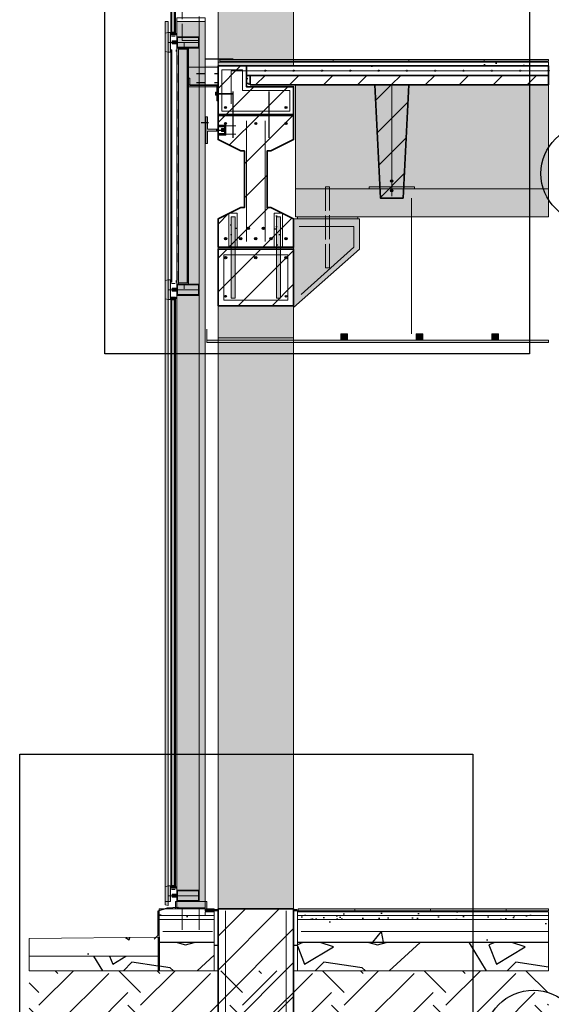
# Model space of a CAD drawing. Header units: millimetres. Extents: x 6 to 4194, y 6 to 5934.
# Tile 5 of 8: x 3280 to 3843, y 1119 to 2162. Entities that reach past the tile are written whole.
import ezdxf

# ---------------------------------------------------------------- set-up
doc = ezdxf.new("R2010")
doc.units = ezdxf.units.MM
doc.header["$LTSCALE"] = 20
doc.linetypes.add('DASHED', pattern=[1.524, 1.27, -0.254])
for name, color, linetype in [('A-ACERO', 250, 'Continuous'), ('A-AISLACION-EPS', 50, 'Continuous'), ('A-AISLACION-LANA', 40, 'Continuous'), ('A-ALUMINIO', 253, 'Continuous'), ('A-ARMADURAS', 14, 'Continuous'), ('A-BARRERAS-MEMBRANAS', 7, 'Continuous'), ('A-CONTORNOS', 7, 'Continuous'), ('A-GROUT', 251, 'Continuous'), ('A-HORMIGON-INSITU', 33, 'Continuous'), ('A-HORMIGON-PREMOLDEADO', 8, 'Continuous'), ('A-HORMIGON-SIMPLE', 9, 'Continuous'), ('A-MORTERO-CARPETAS', 252, 'Continuous'), ('A-NEOPRENO-SELLADORES', 7, 'Continuous'), ('A-PROYECCION-OCULTO', 8, 'DASHED'), ('A-SELLADOR-INTUMESCENTE', 1, 'Continuous'), ('A-SOLADOS', 31, 'Continuous'), ('A-TERRENO', 32, 'Continuous'), ('A-TOSCA', 42, 'Continuous'), ('A-VIDRIO', 4, 'Continuous'), ('A-VISTA', 8, 'Continuous'), ('X-REFERENCIAS', 1, 'Continuous')]:
    doc.layers.add(name, color=color, linetype=linetype)

msp = doc.modelspace()

# ---------------------------------------------------------------- hatches: boundary and pattern name
at = {"layer": 'A-ACERO', "true_color": 0x333333}
h = msp.add_hatch(color=250, dxfattribs=at)
h.dxf.hatch_style = 1
h.paths.add_polyline_path([(3440.4, 2144), (3444.8, 2144), (3444.8, 2145.2), (3440.4, 2145.2)])
at = {"layer": 'A-ACERO', "true_color": 0x3b3b3b}
h = msp.add_hatch(color=250, dxfattribs=at)
h.dxf.hatch_style = 1
h.paths.add_polyline_path([(3448, 1882), (3458.6, 1882), (3458.6, 2132), (3448, 2132), (3448, 2130.8), (3457.4, 2130.8), (3457.4, 1883.2), (3448, 1883.2)])
h = msp.add_hatch(color=250, dxfattribs=at)
h.dxf.hatch_style = 1
h.paths.add_polyline_path([(3458.6, 2100), (3458.6, 2091), (3490, 2091), (3490, 2076), (3488.6, 2076), (3488.6, 2092.4), (3460, 2092.4), (3460, 2100)])
at = {"layer": 'A-ACERO', "true_color": 0x555555}
h = msp.add_hatch(color=251, dxfattribs=at)
h.dxf.hatch_style = 1
h.paths.add_polyline_path([(3487.2, 2082), (3488.6, 2082), (3488.6, 2085.2), (3487.2, 2085.2)])
at = {"layer": 'A-ACERO', "true_color": 0x3b3b3b}
h = msp.add_hatch(color=250, dxfattribs=at)
h.dxf.hatch_style = 1
h.paths.add_polyline_path([(3477, 2031), (3479, 2031), (3479, 2044), (3490, 2044), (3490, 2046), (3479, 2046), (3479, 2059), (3477, 2059)])
h = msp.add_hatch(color=250, dxfattribs=at)
h.dxf.hatch_style = 1
h.paths.add_polyline_path([(3490, 2039.8), (3498.4, 2039.8), (3498.4, 2050.2), (3490, 2050.2), (3490, 2048.6), (3496.8, 2048.6), (3496.8, 2041.4), (3490, 2041.4)])
at = {"layer": 'A-ACERO', "true_color": 0x555555}
h = msp.add_hatch(color=251, dxfattribs=at)
h.dxf.hatch_style = 1
h.paths.add_polyline_path([(3493.6, 2043.4), (3496.8, 2043.4), (3496.8, 2046.6), (3493.6, 2046.6)])
at = {"layer": 'A-ACERO', "true_color": 0x3b3b3b}
h = msp.add_hatch(color=250, dxfattribs=at)
h.dxf.hatch_style = 1
h.paths.add_polyline_path([(3504, 1919), (3508, 1919), (3508, 1953), (3504, 1953)])
h = msp.add_hatch(color=250, dxfattribs=at)
h.dxf.hatch_style = 1
h.paths.add_polyline_path([(3552, 1919), (3556, 1919), (3556, 1953), (3552, 1953)])
h = msp.add_hatch(color=250, dxfattribs=at)
h.dxf.hatch_style = 1
h.paths.add_polyline_path([(3504, 1867), (3508, 1867), (3508, 1919), (3504, 1919)])
h = msp.add_hatch(color=250, dxfattribs=at)
h.dxf.hatch_style = 1
h.paths.add_polyline_path([(3552, 1867), (3556, 1867), (3556, 1919), (3552, 1919)])
at = {"layer": 'A-ACERO', "true_color": 0x333333}
h = msp.add_hatch(color=250, dxfattribs=at)
h.dxf.hatch_style = 1
h.paths.add_polyline_path([(3440.4, 1882), (3444.8, 1882), (3444.8, 1883.2), (3440.4, 1883.2)])
h = msp.add_hatch(color=250, dxfattribs=at)
h.dxf.hatch_style = 1
h.paths.add_polyline_path([(3440.4, 1240), (3444.8, 1240), (3444.8, 1241.2), (3440.4, 1241.2)])
at = {"layer": 'A-AISLACION-EPS'}
h = msp.add_hatch(dxfattribs=at)
h.set_pattern_fill('ZIGZAG', color=256, scale=6, angle=90)
h.paths.add_polyline_path([(3486, 1154.6), (3490, 1154.6), (3490, 1218), (3486, 1218)])
h = msp.add_hatch(dxfattribs=at)
h.set_pattern_fill('ZIGZAG', color=256, scale=6, angle=90)
h.paths.add_polyline_path([(3570, 1154.6), (3574, 1154.6), (3574, 1218), (3570, 1218)])
at = {"layer": 'A-AISLACION-LANA'}
h = msp.add_hatch(dxfattribs=at)
h.set_pattern_fill('INSUL', color=256, scale=3, angle=90)
h.paths.add_polyline_path([(3448, 1883.2), (3458, 1883.2), (3458, 2130.8), (3448, 2130.8)])
h = msp.add_hatch(dxfattribs=at)
h.set_pattern_fill('INSUL', color=256, scale=3)
h.paths.add_polyline_path([(3458.6, 2093), (3490, 2093), (3490, 2111.6), (3458.6, 2111.6)])
at = {"layer": 'A-ALUMINIO', "true_color": 0x9aa3ab}
h = msp.add_hatch(color=253, dxfattribs=at)
h.dxf.hatch_style = 1
h.paths.add_polyline_path([(3441.2, 2146), (3443.6, 2146), (3443.6, 2148.8), (3441.2, 2148.8)])
at = {"layer": 'A-ALUMINIO', "true_color": 0xb9c0c6}
h = msp.add_hatch(color=9, dxfattribs=at)
h.dxf.hatch_style = 1
h.paths.add_polyline_path([(3434, 2128.4), (3437.2, 2127.6), (3437.2, 2148.4), (3434, 2147.6)])
at = {"layer": 'A-ALUMINIO', "true_color": 0x9aa3ab}
h = msp.add_hatch(color=253, dxfattribs=at)
h.dxf.hatch_style = 1
h.paths.add_polyline_path([(3437.2, 2127.6), (3439.6, 2127.6), (3439.6, 2148.4), (3437.2, 2148.4)])
h = msp.add_hatch(color=253, dxfattribs=at)
h.dxf.hatch_style = 1
h.paths.add_polyline_path([(3441.6, 2136.4), (3446.4, 2136.4), (3446.4, 2139.6), (3441.6, 2139.6)])
h = msp.add_hatch(color=253, dxfattribs=at)
h.dxf.hatch_style = 1
h.paths.add_polyline_path([(3446.4, 2132), (3470, 2132), (3470, 2144), (3446.4, 2144)])
at = {"layer": 'A-ALUMINIO', "true_color": 0xb9c0c6}
h = msp.add_hatch(color=9, dxfattribs=at)
h.dxf.hatch_style = 1
h.paths.add_polyline_path([(3434, 1866.4), (3437.2, 1865.6), (3437.2, 1886.4), (3434, 1885.6)])
at = {"layer": 'A-ALUMINIO', "true_color": 0x9aa3ab}
h = msp.add_hatch(color=253, dxfattribs=at)
h.dxf.hatch_style = 1
h.paths.add_polyline_path([(3437.2, 1865.6), (3439.6, 1865.6), (3439.6, 1886.4), (3437.2, 1886.4)])
h = msp.add_hatch(color=253, dxfattribs=at)
h.dxf.hatch_style = 1
h.paths.add_polyline_path([(3441.6, 1874.4), (3446.4, 1874.4), (3446.4, 1877.6), (3441.6, 1877.6)])
h = msp.add_hatch(color=253, dxfattribs=at)
h.dxf.hatch_style = 1
h.paths.add_polyline_path([(3446.4, 1870), (3470, 1870), (3470, 1882), (3446.4, 1882)])
h = msp.add_hatch(color=253, dxfattribs=at)
h.dxf.hatch_style = 1
h.paths.add_polyline_path([(3441.2, 1865.2), (3443.6, 1865.2), (3443.6, 1868), (3441.2, 1868)])
h = msp.add_hatch(color=253, dxfattribs=at)
h.dxf.hatch_style = 1
h.paths.add_polyline_path([(3620, 1822.5), (3627, 1822.5), (3627, 1829.4), (3620, 1829.4)])
h = msp.add_hatch(color=253, dxfattribs=at)
h.dxf.hatch_style = 1
h.paths.add_polyline_path([(3700, 1822.5), (3707, 1822.5), (3707, 1829.4), (3700, 1829.4)])
h = msp.add_hatch(color=253, dxfattribs=at)
h.dxf.hatch_style = 1
h.paths.add_polyline_path([(3780, 1822.5), (3787, 1822.5), (3787, 1829.4), (3780, 1829.4)])
at = {"layer": 'A-ALUMINIO', "true_color": 0xb9c0c6}
h = msp.add_hatch(color=9, dxfattribs=at)
h.dxf.hatch_style = 1
h.paths.add_polyline_path([(3434, 1224.4), (3437.2, 1223.6), (3437.2, 1244.4), (3434, 1243.6)])
at = {"layer": 'A-ALUMINIO', "true_color": 0x9aa3ab}
h = msp.add_hatch(color=253, dxfattribs=at)
h.dxf.hatch_style = 1
h.paths.add_polyline_path([(3437.2, 1228), (3439.6, 1228), (3439.6, 1244.4), (3437.2, 1244.4)])
h = msp.add_hatch(color=253, dxfattribs=at)
h.dxf.hatch_style = 1
h.paths.add_polyline_path([(3441.2, 1242), (3443.6, 1242), (3443.6, 1244.8), (3441.2, 1244.8)])
h = msp.add_hatch(color=253, dxfattribs=at)
h.dxf.hatch_style = 1
h.paths.add_polyline_path([(3441.6, 1232.4), (3446.4, 1232.4), (3446.4, 1235.6), (3441.6, 1235.6)])
h = msp.add_hatch(color=253, dxfattribs=at)
h.dxf.hatch_style = 1
h.paths.add_polyline_path([(3446.4, 1228), (3470, 1228), (3470, 1240), (3446.4, 1240)])
h = msp.add_hatch(color=253, dxfattribs=at)
h.dxf.hatch_style = 1
h.paths.add_polyline_path([(3445, 1220), (3478, 1220), (3478, 1228), (3445, 1228)])
at = {"layer": 'A-ARMADURAS'}
h = msp.add_hatch(color=256, dxfattribs=at)
h.dxf.hatch_style = 1
h.paths.add_polyline_path([(3540.7, 2108), (3540.6, 2108.2), (3540.6, 2108.4), (3540.4, 2108.6), (3540.2, 2108.6), (3540, 2108.7), (3539.8, 2108.6), (3539.6, 2108.6), (3539.4, 2108.4), (3539.4, 2108.2), (3539.3, 2108), (3539.4, 2107.8), (3539.4, 2107.6), (3539.6, 2107.4), (3539.8, 2107.4), (3540, 2107.3), (3540.2, 2107.4), (3540.4, 2107.4), (3540.6, 2107.6), (3540.6, 2107.8)])
h = msp.add_hatch(color=256, dxfattribs=at)
h.dxf.hatch_style = 1
h.paths.add_polyline_path([(3570.7, 2108), (3570.6, 2108.2), (3570.6, 2108.4), (3570.4, 2108.6), (3570.2, 2108.6), (3570, 2108.7), (3569.8, 2108.6), (3569.6, 2108.6), (3569.4, 2108.4), (3569.4, 2108.2), (3569.3, 2108), (3569.4, 2107.8), (3569.4, 2107.6), (3569.6, 2107.4), (3569.8, 2107.4), (3570, 2107.3), (3570.2, 2107.4), (3570.4, 2107.4), (3570.6, 2107.6), (3570.6, 2107.8)])
h = msp.add_hatch(color=256, dxfattribs=at)
h.dxf.hatch_style = 1
h.paths.add_polyline_path([(3600.7, 2108), (3600.6, 2108.2), (3600.6, 2108.4), (3600.4, 2108.6), (3600.2, 2108.6), (3600, 2108.7), (3599.8, 2108.6), (3599.6, 2108.6), (3599.4, 2108.4), (3599.4, 2108.2), (3599.3, 2108), (3599.4, 2107.8), (3599.4, 2107.6), (3599.6, 2107.4), (3599.8, 2107.4), (3600, 2107.3), (3600.2, 2107.4), (3600.4, 2107.4), (3600.6, 2107.6), (3600.6, 2107.8)])
h = msp.add_hatch(color=256, dxfattribs=at)
h.dxf.hatch_style = 1
h.paths.add_polyline_path([(3630.7, 2108), (3630.6, 2108.2), (3630.6, 2108.4), (3630.4, 2108.6), (3630.2, 2108.6), (3630, 2108.7), (3629.8, 2108.6), (3629.6, 2108.6), (3629.4, 2108.4), (3629.4, 2108.2), (3629.3, 2108), (3629.4, 2107.8), (3629.4, 2107.6), (3629.6, 2107.4), (3629.8, 2107.4), (3630, 2107.3), (3630.2, 2107.4), (3630.4, 2107.4), (3630.6, 2107.6), (3630.6, 2107.8)])
h = msp.add_hatch(color=256, dxfattribs=at)
h.dxf.hatch_style = 1
h.paths.add_polyline_path([(3660.7, 2108), (3660.6, 2108.2), (3660.6, 2108.4), (3660.4, 2108.6), (3660.2, 2108.6), (3660, 2108.7), (3659.8, 2108.6), (3659.6, 2108.6), (3659.4, 2108.4), (3659.4, 2108.2), (3659.3, 2108), (3659.4, 2107.8), (3659.4, 2107.6), (3659.6, 2107.4), (3659.8, 2107.4), (3660, 2107.3), (3660.2, 2107.4), (3660.4, 2107.4), (3660.6, 2107.6), (3660.6, 2107.8)])
h = msp.add_hatch(color=256, dxfattribs=at)
h.dxf.hatch_style = 1
h.paths.add_polyline_path([(3690.7, 2108), (3690.6, 2108.2), (3690.6, 2108.4), (3690.4, 2108.6), (3690.2, 2108.6), (3690, 2108.7), (3689.8, 2108.6), (3689.6, 2108.6), (3689.4, 2108.4), (3689.4, 2108.2), (3689.3, 2108), (3689.4, 2107.8), (3689.4, 2107.6), (3689.6, 2107.4), (3689.8, 2107.4), (3690, 2107.3), (3690.2, 2107.4), (3690.4, 2107.4), (3690.6, 2107.6), (3690.6, 2107.8)])
h = msp.add_hatch(color=256, dxfattribs=at)
h.dxf.hatch_style = 1
h.paths.add_polyline_path([(3720.7, 2108), (3720.6, 2108.2), (3720.6, 2108.4), (3720.4, 2108.6), (3720.2, 2108.6), (3720, 2108.7), (3719.8, 2108.6), (3719.6, 2108.6), (3719.4, 2108.4), (3719.4, 2108.2), (3719.3, 2108), (3719.4, 2107.8), (3719.4, 2107.6), (3719.6, 2107.4), (3719.8, 2107.4), (3720, 2107.3), (3720.2, 2107.4), (3720.4, 2107.4), (3720.6, 2107.6), (3720.6, 2107.8)])
h = msp.add_hatch(color=256, dxfattribs=at)
h.dxf.hatch_style = 1
h.paths.add_polyline_path([(3750.7, 2108), (3750.6, 2108.2), (3750.6, 2108.4), (3750.4, 2108.6), (3750.2, 2108.6), (3750, 2108.7), (3749.8, 2108.6), (3749.6, 2108.6), (3749.4, 2108.4), (3749.4, 2108.2), (3749.3, 2108), (3749.4, 2107.8), (3749.4, 2107.6), (3749.6, 2107.4), (3749.8, 2107.4), (3750, 2107.3), (3750.2, 2107.4), (3750.4, 2107.4), (3750.6, 2107.6), (3750.6, 2107.8)])
h = msp.add_hatch(color=256, dxfattribs=at)
h.dxf.hatch_style = 1
h.paths.add_polyline_path([(3780.7, 2108), (3780.6, 2108.2), (3780.6, 2108.4), (3780.4, 2108.6), (3780.2, 2108.6), (3780, 2108.7), (3779.8, 2108.6), (3779.6, 2108.6), (3779.4, 2108.4), (3779.4, 2108.2), (3779.3, 2108), (3779.4, 2107.8), (3779.4, 2107.6), (3779.6, 2107.4), (3779.8, 2107.4), (3780, 2107.3), (3780.2, 2107.4), (3780.4, 2107.4), (3780.6, 2107.6), (3780.6, 2107.8)])
h = msp.add_hatch(color=256, dxfattribs=at)
h.dxf.hatch_style = 1
h.paths.add_polyline_path([(3810.7, 2108), (3810.6, 2108.2), (3810.6, 2108.4), (3810.4, 2108.6), (3810.2, 2108.6), (3810, 2108.7), (3809.8, 2108.6), (3809.6, 2108.6), (3809.4, 2108.4), (3809.4, 2108.2), (3809.3, 2108), (3809.4, 2107.8), (3809.4, 2107.6), (3809.6, 2107.4), (3809.8, 2107.4), (3810, 2107.3), (3810.2, 2107.4), (3810.4, 2107.4), (3810.6, 2107.6), (3810.6, 2107.8)])
h = msp.add_hatch(color=256, dxfattribs=at)
h.dxf.hatch_style = 1
h.paths.add_polyline_path([(3840.7, 2108), (3840.6, 2108.2), (3840.6, 2108.4), (3840.4, 2108.6), (3840.2, 2108.6), (3840, 2108.7), (3839.8, 2108.6), (3839.6, 2108.6), (3839.4, 2108.4), (3839.4, 2108.2), (3839.3, 2108), (3839.4, 2107.8), (3839.4, 2107.6), (3839.6, 2107.4), (3839.8, 2107.4), (3840, 2107.3), (3840.2, 2107.4), (3840.4, 2107.4), (3840.6, 2107.6), (3840.6, 2107.8)])
h = msp.add_hatch(color=256, dxfattribs=at)
h.dxf.hatch_style = 1
h.paths.add_polyline_path([(3499, 2069), (3499, 2069.3), (3498.8, 2069.6), (3498.6, 2069.8), (3498.3, 2070), (3498, 2070), (3497.7, 2070), (3497.4, 2069.8), (3497.2, 2069.6), (3497, 2069.3), (3497, 2069), (3497, 2068.7), (3497.2, 2068.4), (3497.4, 2068.2), (3497.7, 2068), (3498, 2068), (3498.3, 2068), (3498.6, 2068.2), (3498.8, 2068.4), (3499, 2068.7)])
h = msp.add_hatch(color=256, dxfattribs=at)
h.dxf.hatch_style = 1
h.paths.add_polyline_path([(3563, 2069), (3563, 2069.3), (3562.8, 2069.6), (3562.6, 2069.8), (3562.3, 2070), (3562, 2070), (3561.7, 2070), (3561.4, 2069.8), (3561.2, 2069.6), (3561, 2069.3), (3561, 2069), (3561, 2068.7), (3561.2, 2068.4), (3561.4, 2068.2), (3561.7, 2068), (3562, 2068), (3562.3, 2068), (3562.6, 2068.2), (3562.8, 2068.4), (3563, 2068.7)])
h = msp.add_hatch(color=256, dxfattribs=at)
h.dxf.hatch_style = 1
h.paths.add_polyline_path([(3499.1, 2052), (3499.1, 2052.3), (3498.9, 2052.7), (3498.7, 2052.9), (3498.3, 2053.1), (3498, 2053.1), (3497.7, 2053.1), (3497.3, 2052.9), (3497.1, 2052.7), (3496.9, 2052.3), (3496.9, 2052), (3496.9, 2051.7), (3497.1, 2051.3), (3497.3, 2051.1), (3497.7, 2050.9), (3498, 2050.9), (3498.3, 2050.9), (3498.7, 2051.1), (3498.9, 2051.3), (3499.1, 2051.7)])
h = msp.add_hatch(color=256, dxfattribs=at)
h.dxf.hatch_style = 1
h.paths.add_polyline_path([(3531.1, 2052), (3531.1, 2052.3), (3530.9, 2052.7), (3530.7, 2052.9), (3530.3, 2053.1), (3530, 2053.1), (3529.7, 2053.1), (3529.3, 2052.9), (3529.1, 2052.7), (3528.9, 2052.3), (3528.9, 2052), (3528.9, 2051.7), (3529.1, 2051.3), (3529.3, 2051.1), (3529.7, 2050.9), (3530, 2050.9), (3530.3, 2050.9), (3530.7, 2051.1), (3530.9, 2051.3), (3531.1, 2051.7)])
h = msp.add_hatch(color=256, dxfattribs=at)
h.dxf.hatch_style = 1
h.paths.add_polyline_path([(3563.1, 2052), (3563.1, 2052.3), (3562.9, 2052.7), (3562.7, 2052.9), (3562.3, 2053.1), (3562, 2053.1), (3561.7, 2053.1), (3561.3, 2052.9), (3561.1, 2052.7), (3560.9, 2052.3), (3560.9, 2052), (3560.9, 2051.7), (3561.1, 2051.3), (3561.3, 2051.1), (3561.7, 2050.9), (3562, 2050.9), (3562.3, 2050.9), (3562.7, 2051.1), (3562.9, 2051.3), (3563.1, 2051.7)])
h = msp.add_hatch(color=256, dxfattribs=at)
h.dxf.hatch_style = 1
h.paths.add_polyline_path([(3675.2, 1991), (3675.1, 1991.4), (3675, 1991.7), (3674.7, 1992), (3674.4, 1992.1), (3674, 1992.2), (3673.6, 1992.1), (3673.3, 1992), (3673, 1991.7), (3672.9, 1991.4), (3672.8, 1991), (3672.9, 1990.6), (3673, 1990.3), (3673.3, 1990), (3673.6, 1989.9), (3674, 1989.8), (3674.4, 1989.9), (3674.7, 1990), (3675, 1990.3), (3675.1, 1990.6)])
h = msp.add_hatch(color=256, dxfattribs=at)
h.dxf.hatch_style = 1
h.paths.add_polyline_path([(3675.2, 1981), (3675.1, 1981.4), (3675, 1981.7), (3674.7, 1982), (3674.4, 1982.1), (3674, 1982.2), (3673.6, 1982.1), (3673.3, 1982), (3673, 1981.7), (3672.9, 1981.4), (3672.8, 1981), (3672.9, 1980.6), (3673, 1980.3), (3673.3, 1980), (3673.6, 1979.9), (3674, 1979.8), (3674.4, 1979.9), (3674.7, 1980), (3675, 1980.3), (3675.1, 1980.6)])
h = msp.add_hatch(color=256, dxfattribs=at)
h.dxf.hatch_style = 1
h.paths.add_polyline_path([(3523.3, 1941), (3523.2, 1941.4), (3523, 1941.8), (3522.8, 1942), (3522.4, 1942.2), (3522, 1942.3), (3521.6, 1942.2), (3521.2, 1942), (3521, 1941.8), (3520.8, 1941.4), (3520.7, 1941), (3520.8, 1940.6), (3521, 1940.2), (3521.2, 1940), (3521.6, 1939.8), (3522, 1939.7), (3522.4, 1939.8), (3522.8, 1940), (3523, 1940.2), (3523.2, 1940.6)])
h = msp.add_hatch(color=256, dxfattribs=at)
h.dxf.hatch_style = 1
h.paths.add_polyline_path([(3539.3, 1941), (3539.2, 1941.4), (3539, 1941.8), (3538.8, 1942), (3538.4, 1942.2), (3538, 1942.3), (3537.6, 1942.2), (3537.2, 1942), (3537, 1941.8), (3536.8, 1941.4), (3536.7, 1941), (3536.8, 1940.6), (3537, 1940.2), (3537.2, 1940), (3537.6, 1939.8), (3538, 1939.7), (3538.4, 1939.8), (3538.8, 1940), (3539, 1940.2), (3539.2, 1940.6)])
h = msp.add_hatch(color=256, dxfattribs=at)
h.dxf.hatch_style = 1
h.paths.add_polyline_path([(3499.3, 1930), (3499.2, 1930.4), (3499, 1930.8), (3498.8, 1931), (3498.4, 1931.2), (3498, 1931.3), (3497.6, 1931.2), (3497.2, 1931), (3497, 1930.8), (3496.8, 1930.4), (3496.7, 1930), (3496.8, 1929.6), (3497, 1929.2), (3497.2, 1929), (3497.6, 1928.8), (3498, 1928.7), (3498.4, 1928.8), (3498.8, 1929), (3499, 1929.2), (3499.2, 1929.6)])
h = msp.add_hatch(color=256, dxfattribs=at)
h.dxf.hatch_style = 1
h.paths.add_polyline_path([(3515.3, 1930), (3515.2, 1930.4), (3515, 1930.8), (3514.8, 1931), (3514.4, 1931.2), (3514, 1931.3), (3513.6, 1931.2), (3513.2, 1931), (3513, 1930.8), (3512.8, 1930.4), (3512.7, 1930), (3512.8, 1929.6), (3513, 1929.2), (3513.2, 1929), (3513.6, 1928.8), (3514, 1928.7), (3514.4, 1928.8), (3514.8, 1929), (3515, 1929.2), (3515.2, 1929.6)])
h = msp.add_hatch(color=256, dxfattribs=at)
h.dxf.hatch_style = 1
h.paths.add_polyline_path([(3531.3, 1930), (3531.2, 1930.4), (3531, 1930.8), (3530.8, 1931), (3530.4, 1931.2), (3530, 1931.3), (3529.6, 1931.2), (3529.2, 1931), (3529, 1930.8), (3528.8, 1930.4), (3528.7, 1930), (3528.8, 1929.6), (3529, 1929.2), (3529.2, 1929), (3529.6, 1928.8), (3530, 1928.7), (3530.4, 1928.8), (3530.8, 1929), (3531, 1929.2), (3531.2, 1929.6)])
h = msp.add_hatch(color=256, dxfattribs=at)
h.dxf.hatch_style = 1
h.paths.add_polyline_path([(3547.3, 1930), (3547.2, 1930.4), (3547, 1930.8), (3546.8, 1931), (3546.4, 1931.2), (3546, 1931.3), (3545.6, 1931.2), (3545.2, 1931), (3545, 1930.8), (3544.8, 1930.4), (3544.7, 1930), (3544.8, 1929.6), (3545, 1929.2), (3545.2, 1929), (3545.6, 1928.8), (3546, 1928.7), (3546.4, 1928.8), (3546.8, 1929), (3547, 1929.2), (3547.2, 1929.6)])
h = msp.add_hatch(color=256, dxfattribs=at)
h.dxf.hatch_style = 1
h.paths.add_polyline_path([(3563.3, 1930), (3563.2, 1930.4), (3563, 1930.8), (3562.8, 1931), (3562.4, 1931.2), (3562, 1931.3), (3561.6, 1931.2), (3561.2, 1931), (3561, 1930.8), (3560.8, 1930.4), (3560.7, 1930), (3560.8, 1929.6), (3561, 1929.2), (3561.2, 1929), (3561.6, 1928.8), (3562, 1928.7), (3562.4, 1928.8), (3562.8, 1929), (3563, 1929.2), (3563.2, 1929.6)])
h = msp.add_hatch(color=256, dxfattribs=at)
h.dxf.hatch_style = 1
h.paths.add_polyline_path([(3499.2, 1910), (3499.1, 1910.4), (3499, 1910.7), (3498.7, 1911), (3498.4, 1911.1), (3498, 1911.2), (3497.6, 1911.1), (3497.3, 1911), (3497, 1910.7), (3496.9, 1910.4), (3496.8, 1910), (3496.9, 1909.6), (3497, 1909.3), (3497.3, 1909), (3497.6, 1908.9), (3498, 1908.8), (3498.4, 1908.9), (3498.7, 1909), (3499, 1909.3), (3499.1, 1909.6)])
h = msp.add_hatch(color=256, dxfattribs=at)
h.dxf.hatch_style = 1
h.paths.add_polyline_path([(3531.2, 1910), (3531.1, 1910.4), (3531, 1910.7), (3530.7, 1911), (3530.4, 1911.1), (3530, 1911.2), (3529.6, 1911.1), (3529.3, 1911), (3529, 1910.7), (3528.9, 1910.4), (3528.8, 1910), (3528.9, 1909.6), (3529, 1909.3), (3529.3, 1909), (3529.6, 1908.9), (3530, 1908.8), (3530.4, 1908.9), (3530.7, 1909), (3531, 1909.3), (3531.1, 1909.6)])
h = msp.add_hatch(color=256, dxfattribs=at)
h.dxf.hatch_style = 1
h.paths.add_polyline_path([(3563.2, 1910), (3563.1, 1910.4), (3563, 1910.7), (3562.7, 1911), (3562.4, 1911.1), (3562, 1911.2), (3561.6, 1911.1), (3561.3, 1911), (3561, 1910.7), (3560.9, 1910.4), (3560.8, 1910), (3560.9, 1909.6), (3561, 1909.3), (3561.3, 1909), (3561.6, 1908.9), (3562, 1908.8), (3562.4, 1908.9), (3562.7, 1909), (3563, 1909.3), (3563.1, 1909.6)])
h = msp.add_hatch(color=256, dxfattribs=at)
h.dxf.hatch_style = 1
h.paths.add_polyline_path([(3499, 1869), (3498.9, 1869.3), (3498.8, 1869.6), (3498.6, 1869.8), (3498.3, 1869.9), (3498, 1870), (3497.7, 1869.9), (3497.4, 1869.8), (3497.2, 1869.6), (3497.1, 1869.3), (3497, 1869), (3497.1, 1868.7), (3497.2, 1868.4), (3497.4, 1868.2), (3497.7, 1868.1), (3498, 1868), (3498.3, 1868.1), (3498.6, 1868.2), (3498.8, 1868.4), (3498.9, 1868.7)])
h = msp.add_hatch(color=256, dxfattribs=at)
h.dxf.hatch_style = 1
h.paths.add_polyline_path([(3563, 1869), (3562.9, 1869.3), (3562.8, 1869.6), (3562.6, 1869.8), (3562.3, 1869.9), (3562, 1870), (3561.7, 1869.9), (3561.4, 1869.8), (3561.2, 1869.6), (3561.1, 1869.3), (3561, 1869), (3561.1, 1868.7), (3561.2, 1868.4), (3561.4, 1868.2), (3561.7, 1868.1), (3562, 1868), (3562.3, 1868.1), (3562.6, 1868.2), (3562.8, 1868.4), (3562.9, 1868.7)])
at = {"layer": 'A-BARRERAS-MEMBRANAS', "true_color": 0x000000}
h = msp.add_hatch(color=18, dxfattribs=at)
h.dxf.hatch_style = 1
h.paths.add_polyline_path([(3427.6, 1184.6), (3486, 1184.6), (3486, 1185), (3427.6, 1185)])
h = msp.add_hatch(color=18, dxfattribs=at)
h.dxf.hatch_style = 1
h.paths.add_polyline_path([(3574, 1184.6), (3840, 1184.6), (3840, 1185), (3574, 1185)])
at = {"layer": 'A-GROUT'}
h = msp.add_hatch(dxfattribs=at)
h.set_pattern_fill('AR-SAND', color=256, scale=0.4)
h.paths.add_polyline_path([(3520, 2091), (3524, 2091), (3524, 2103), (3520, 2103)])
h = msp.add_hatch(dxfattribs=at)
h.set_pattern_fill('AR-SAND', color=256, scale=0.4)
h.paths.add_polyline_path([(3490, 2060), (3570, 2060), (3570, 2062), (3490, 2062)])
h = msp.add_hatch(dxfattribs=at)
h.set_pattern_fill('AR-SAND', color=256, scale=0.4)
h.paths.add_polyline_path([(3501.6, 1921), (3510.4, 1921), (3510.4, 1957), (3501.6, 1957)])
h = msp.add_hatch(dxfattribs=at)
h.set_pattern_fill('AR-SAND', color=256, scale=0.4)
h.paths.add_polyline_path([(3549.6, 1921), (3558.4, 1921), (3558.4, 1957), (3549.6, 1957)])
at = {"layer": 'A-HORMIGON-INSITU'}
h = msp.add_hatch(dxfattribs=at)
h.set_pattern_fill('AR-CONC', color=256, scale=1.2)
h.paths.add_polyline_path([(3520, 2103), (3840, 2103), (3840, 2113), (3520, 2113)])
at = {"layer": 'A-HORMIGON-PREMOLDEADO'}
h = msp.add_hatch(dxfattribs=at)
h.set_pattern_fill('ANSI31', color=256, scale=8)
h.paths.add_polyline_path([(3490, 2061), (3570, 2061), (3570, 2091), (3520, 2091), (3520, 2113), (3490, 2113)])
h = msp.add_hatch(dxfattribs=at)
h.set_pattern_fill('ANSI31', color=256, scale=8)
h.paths.add_polyline_path([(3524, 2093), (3840, 2093), (3840, 2103), (3524, 2103)])
h = msp.add_hatch(dxfattribs=at)
h.set_pattern_fill('ANSI31', color=256, scale=8)
h.paths.add_polyline_path([(3656, 2093), (3692, 2093), (3686, 1973), (3662, 1973)])
h = msp.add_hatch(dxfattribs=at)
h.set_pattern_fill('ANSI31', color=256, scale=8)
h.paths.add_polyline_path([(3490, 1921), (3570, 1921), (3570, 1951), (3546, 1963), (3542, 1963), (3542, 2023), (3546, 2023), (3570, 2035), (3570, 2061), (3490, 2061), (3490, 2035), (3514, 2023), (3518, 2023), (3518, 1963), (3514, 1963), (3490, 1951)])
h = msp.add_hatch(dxfattribs=at)
h.set_pattern_fill('ANSI31', color=256, scale=8)
h.paths.add_polyline_path([(3490, 1859), (3570, 1859), (3570, 1919), (3490, 1919)])
h = msp.add_hatch(dxfattribs=at)
h.set_pattern_fill('ANSI31', color=256, scale=8)
h.paths.add_polyline_path([(3490, 960), (3570, 960), (3570, 1220), (3490, 1220)])
at = {"layer": 'A-HORMIGON-SIMPLE'}
h = msp.add_hatch(dxfattribs=at)
h.set_pattern_fill('AR-CONC', color=256, scale=0.8)
h.paths.add_polyline_path([(3427.6, 1185), (3486, 1185), (3486, 1209), (3427.6, 1209)])
h = msp.add_hatch(dxfattribs=at)
h.set_pattern_fill('AR-CONC', color=256, scale=0.8)
h.paths.add_polyline_path([(3574, 1185), (3840, 1185), (3840, 1209), (3574, 1209)])
h = msp.add_hatch(dxfattribs=at)
h.set_pattern_fill('AR-CONC', color=256, scale=0.8)
h.paths.add_polyline_path([(3290, 1170), (3426.8, 1170), (3426.8, 1190), (3290, 1188.6)])
at = {"layer": 'A-MORTERO-CARPETAS', "true_color": 0x8d8d8d}
h = msp.add_hatch(color=252, dxfattribs=at)
h.dxf.hatch_style = 1
h.paths.add_polyline_path([(3492, 2117), (3840, 2117), (3840, 2118), (3492, 2118)])
at = {"layer": 'A-MORTERO-CARPETAS'}
h = msp.add_hatch(dxfattribs=at)
h.set_pattern_fill('AR-SAND', color=256, scale=0.6)
h.paths.add_polyline_path([(3490, 2113), (3840, 2113), (3840, 2117), (3490, 2117)])
h = msp.add_hatch(dxfattribs=at)
h.set_pattern_fill('AR-SAND', color=256, scale=0.6)
h.paths.add_polyline_path([(3427.6, 1213), (3486, 1213), (3486, 1220), (3427.6, 1220)])
h = msp.add_hatch(dxfattribs=at)
h.set_pattern_fill('AR-SAND', color=256, scale=0.4)
h.paths.add_polyline_path([(3427.6, 1209), (3486, 1209), (3486, 1213), (3427.6, 1213)])
at = {"layer": 'A-MORTERO-CARPETAS', "true_color": 0x8d8d8d}
h = msp.add_hatch(color=252, dxfattribs=at)
h.dxf.hatch_style = 1
h.paths.add_polyline_path([(3476.4, 1217), (3486, 1217), (3486, 1218), (3476.4, 1218)])
at = {"layer": 'A-MORTERO-CARPETAS'}
h = msp.add_hatch(dxfattribs=at)
h.set_pattern_fill('AR-SAND', color=256, scale=0.6)
h.paths.add_polyline_path([(3476.4, 1213), (3486, 1213), (3486, 1217), (3476.4, 1217)])
h = msp.add_hatch(dxfattribs=at)
h.set_pattern_fill('AR-SAND', color=256, scale=0.6)
h.paths.add_polyline_path([(3574, 1213), (3840, 1213), (3840, 1217), (3574, 1217)])
h = msp.add_hatch(dxfattribs=at)
h.set_pattern_fill('AR-SAND', color=256, scale=0.4)
h.paths.add_polyline_path([(3574, 1209), (3840, 1209), (3840, 1213), (3574, 1213)])
at = {"layer": 'A-MORTERO-CARPETAS', "true_color": 0x8d8d8d}
h = msp.add_hatch(color=252, dxfattribs=at)
h.dxf.hatch_style = 1
h.paths.add_polyline_path([(3575, 1217), (3840, 1217), (3840, 1218), (3575, 1218)])
at = {"layer": 'A-NEOPRENO-SELLADORES', "true_color": 0x111111}
h = msp.add_hatch(color=250, dxfattribs=at)
h.dxf.hatch_style = 1
h.paths.add_polyline_path([(3439.6, 2145.6), (3440, 2145.6), (3440, 2148), (3439.6, 2148)])
h = msp.add_hatch(color=250, dxfattribs=at)
h.dxf.hatch_style = 1
h.paths.add_polyline_path([(3441.2, 2146), (3443.6, 2146), (3443.6, 2146.8), (3441.2, 2146.8)])
h = msp.add_hatch(color=250, dxfattribs=at)
h.dxf.hatch_style = 1
h.paths.add_polyline_path([(3445, 2145.6), (3446, 2145.6), (3446, 2148), (3445, 2148)])
h = msp.add_hatch(color=250, dxfattribs=at)
h.dxf.hatch_style = 1
h.paths.add_polyline_path([(3439.6, 2128), (3440, 2128), (3440, 2130.4), (3439.6, 2130.4)])
h = msp.add_hatch(color=250, dxfattribs=at)
h.dxf.hatch_style = 1
h.paths.add_polyline_path([(3445, 2128), (3446, 2128), (3446, 2130.4), (3445, 2130.4)])
h = msp.add_hatch(color=250, dxfattribs=at)
h.dxf.hatch_style = 1
h.paths.add_polyline_path([(3526, 2091), (3568, 2091), (3568, 2093), (3526, 2093)])
h = msp.add_hatch(color=250, dxfattribs=at)
h.dxf.hatch_style = 1
h.paths.add_polyline_path([(3650, 1983), (3698, 1983), (3698, 1985), (3650, 1985)])
h = msp.add_hatch(color=250, dxfattribs=at)
h.dxf.hatch_style = 1
h.paths.add_polyline_path([(3574, 1951), (3638, 1951), (3638, 1953), (3574, 1953)])
h = msp.add_hatch(color=250, dxfattribs=at)
h.dxf.hatch_style = 1
h.paths.add_polyline_path([(3490, 1919), (3570, 1919), (3570, 1921), (3490, 1921)])
h = msp.add_hatch(color=250, dxfattribs=at)
h.dxf.hatch_style = 1
h.paths.add_polyline_path([(3439.6, 1883.6), (3440, 1883.6), (3440, 1886), (3439.6, 1886)])
h = msp.add_hatch(color=250, dxfattribs=at)
h.dxf.hatch_style = 1
h.paths.add_polyline_path([(3445, 1883.6), (3446, 1883.6), (3446, 1886), (3445, 1886)])
h = msp.add_hatch(color=250, dxfattribs=at)
h.dxf.hatch_style = 1
h.paths.add_polyline_path([(3439.6, 1866), (3440, 1866), (3440, 1868.4), (3439.6, 1868.4)])
h = msp.add_hatch(color=250, dxfattribs=at)
h.dxf.hatch_style = 1
h.paths.add_polyline_path([(3441.2, 1867.2), (3443.6, 1867.2), (3443.6, 1868), (3441.2, 1868)])
h = msp.add_hatch(color=250, dxfattribs=at)
h.dxf.hatch_style = 1
h.paths.add_polyline_path([(3445, 1866), (3446, 1866), (3446, 1868.4), (3445, 1868.4)])
h = msp.add_hatch(color=250, dxfattribs=at)
h.dxf.hatch_style = 1
h.paths.add_polyline_path([(3439.6, 1241.6), (3440, 1241.6), (3440, 1244), (3439.6, 1244)])
h = msp.add_hatch(color=250, dxfattribs=at)
h.dxf.hatch_style = 1
h.paths.add_polyline_path([(3441.2, 1242), (3443.6, 1242), (3443.6, 1242.8), (3441.2, 1242.8)])
h = msp.add_hatch(color=250, dxfattribs=at)
h.dxf.hatch_style = 1
h.paths.add_polyline_path([(3445, 1241.6), (3446, 1241.6), (3446, 1244), (3445, 1244)])
at = {"layer": 'A-NEOPRENO-SELLADORES', "true_color": 0x222222}
h = msp.add_hatch(color=250, dxfattribs=at)
h.dxf.hatch_style = 1
h.paths.add_polyline_path([(3434, 1220), (3445, 1220), (3445, 1220.8), (3434, 1220.8)])
at = {"layer": 'A-NEOPRENO-SELLADORES', "true_color": 0x111111}
h = msp.add_hatch(color=250, dxfattribs=at)
h.dxf.hatch_style = 1
h.paths.add_polyline_path([(3486, 1218), (3490, 1218), (3490, 1220), (3486, 1220)])
h = msp.add_hatch(color=250, dxfattribs=at)
h.dxf.hatch_style = 1
h.paths.add_polyline_path([(3570, 1218), (3574, 1218), (3574, 1220), (3570, 1220)])
h = msp.add_hatch(color=250, dxfattribs=at)
h.dxf.hatch_style = 1
h.paths.add_polyline_path([(3426, 1170), (3426.8, 1170), (3426.8, 1190), (3426, 1190)])
at = {"layer": 'A-SELLADOR-INTUMESCENTE', "true_color": 0xc0392b}
h = msp.add_hatch(color=22, dxfattribs=at)
h.dxf.hatch_style = 1
h.paths.add_polyline_path([(3458.6, 2111.6), (3490, 2111.6), (3490, 2113.2), (3458.6, 2113.2)])
at = {"layer": 'A-SOLADOS', "true_color": 0xcdbb9c}
h = msp.add_hatch(color=9, dxfattribs=at)
h.dxf.hatch_style = 1
h.paths.add_polyline_path([(3492, 2118), (3840, 2118), (3840, 2120), (3492, 2120)])
h = msp.add_hatch(color=9, dxfattribs=at)
h.dxf.hatch_style = 1
h.paths.add_polyline_path([(3476.4, 1218), (3486, 1218), (3486, 1220), (3476.4, 1220)])
h = msp.add_hatch(color=9, dxfattribs=at)
h.dxf.hatch_style = 1
h.paths.add_polyline_path([(3575, 1218), (3840, 1218), (3840, 1220), (3575, 1220)])
at = {"layer": 'A-TERRENO'}
h = msp.add_hatch(dxfattribs=at)
h.set_pattern_fill('EARTH', color=256, scale=12, angle=45)
h.paths.add_polyline_path([(3290, 784), (3840, 784), (3840, 1154.6), (3290, 1154.6)])
at = {"layer": 'A-TOSCA'}
h = msp.add_hatch(dxfattribs=at)
h.set_pattern_fill('GRAVEL', color=256, scale=8)
h.paths.add_polyline_path([(3427.6, 1154.6), (3486, 1154.6), (3486, 1184.6), (3427.6, 1184.6)])
h = msp.add_hatch(dxfattribs=at)
h.set_pattern_fill('GRAVEL', color=256, scale=8)
h.paths.add_polyline_path([(3574, 1154.6), (3840, 1154.6), (3840, 1184.6), (3574, 1184.6)])
h = msp.add_hatch(dxfattribs=at)
h.set_pattern_fill('GRAVEL', color=256, scale=8)
h.paths.add_polyline_path([(3290, 1154.6), (3426.8, 1154.6), (3426.8, 1170), (3290, 1170)])
at = {"layer": 'A-VIDRIO', "true_color": 0xbfe3f0}
h = msp.add_hatch(color=254, dxfattribs=at)
h.dxf.hatch_style = 1
h.paths.add_polyline_path([(3440, 2146), (3441.2, 2146), (3441.2, 2768), (3440, 2768)])
h = msp.add_hatch(color=254, dxfattribs=at)
h.dxf.hatch_style = 1
h.paths.add_polyline_path([(3443.6, 2146), (3445, 2146), (3445, 2768), (3443.6, 2768)])
at = {"layer": 'A-VIDRIO', "true_color": 0x6f8796}
h = msp.add_hatch(color=252, dxfattribs=at)
h.dxf.hatch_style = 1
h.paths.add_polyline_path([(3440, 1884), (3441.2, 1884), (3441.2, 2130), (3440, 2130)])
at = {"layer": 'A-VIDRIO', "true_color": 0xbfe3f0}
h = msp.add_hatch(color=254, dxfattribs=at)
h.dxf.hatch_style = 1
h.paths.add_polyline_path([(3440, 1242), (3441.2, 1242), (3441.2, 1868), (3440, 1868)])
h = msp.add_hatch(color=254, dxfattribs=at)
h.dxf.hatch_style = 1
h.paths.add_polyline_path([(3443.6, 1242), (3445, 1242), (3445, 1868), (3443.6, 1868)])
at = {"layer": 'A-VISTA', "true_color": 0xeceeef}
h = msp.add_hatch(color=7, dxfattribs=at)
h.dxf.hatch_style = 1
h.paths.add_polyline_path([(3490, 2113), (3570, 2113), (3570, 2759), (3490, 2759)])
at = {"layer": 'A-VISTA', "true_color": 0xe9ecee}
h = msp.add_hatch(color=7, dxfattribs=at)
h.dxf.hatch_style = 1
h.paths.add_polyline_path([(3434, 1228), (3437.2, 1228), (3437.2, 2160), (3434, 2160)])
at = {"layer": 'A-VISTA', "true_color": 0xe3e7ea}
h = msp.add_hatch(color=254, dxfattribs=at)
h.dxf.hatch_style = 1
h.paths.add_polyline_path([(3446.4, 1228), (3476.4, 1228), (3476.4, 2160), (3446.4, 2160)])
at = {"layer": 'A-VISTA', "true_color": 0xe9ebed}
h = msp.add_hatch(color=7, dxfattribs=at)
h.dxf.hatch_style = 1
h.paths.add_polyline_path([(3572, 1953), (3840, 1953), (3840, 2093), (3572, 2093)])
at = {"layer": 'A-VISTA', "true_color": 0xe3e6e8}
h = msp.add_hatch(color=254, dxfattribs=at)
h.dxf.hatch_style = 1
h.paths.add_polyline_path([(3570, 1951), (3640, 1951), (3640, 1919), (3570, 1857)])
at = {"layer": 'A-VISTA', "true_color": 0xeceeef}
h = msp.add_hatch(color=7, dxfattribs=at)
h.dxf.hatch_style = 1
h.paths.add_polyline_path([(3490, 1220), (3570, 1220), (3570, 1859), (3490, 1859)])
at = {"layer": 'A-VISTA', "true_color": 0xf2f2f2}
h = msp.add_hatch(color=7, dxfattribs=at)
h.dxf.hatch_style = 1
h.paths.add_polyline_path([(3478, 1820), (3840, 1820), (3840, 1822.5), (3478, 1822.5)])

# ---------------------------------------------------------------- linework, layer by layer
at = {"layer": 'A-ARMADURAS', "lineweight": 13}
for points in [[(3494, 2065), (3566, 2065), (3566, 2087), (3516, 2087), (3516, 2109), (3494, 2109), (3494, 2065)], [(3526, 2108), (3840, 2108)], [(3674, 1975), (3674, 2093)], [(3520, 1927), (3520, 2055)], [(3540, 1927), (3540, 2055)], [(3576, 1943), (3634, 1943), (3634, 1921), (3578, 1871)], [(3496, 1865), (3564, 1865), (3564, 1913), (3496, 1913), (3496, 1865)], [(3498, 962), (3498, 1218)], [(3562, 962), (3562, 1218)], [(3431.6, 1196), (3484, 1196)], [(3578, 1196), (3840, 1196)]]:
    msp.add_lwpolyline(points, dxfattribs=at)
at = {"layer": 'A-ARMADURAS', "lineweight": 20}
msp.add_lwpolyline([(3504, 2073), (3504, 2108), (3568, 2108)], dxfattribs=at)
at = {"layer": 'A-ARMADURAS', "lineweight": 25}
for points in [[(3506, 2037), (3506, 2086)], [(3544, 2037), (3544, 2086)]]:
    msp.add_lwpolyline(points, dxfattribs=at)
at = {"layer": 'A-ARMADURAS'}
for centre, radius in [((3540, 2108), 0.68), ((3570, 2108), 0.68), ((3600, 2108), 0.68), ((3630, 2108), 0.68), ((3660, 2108), 0.68), ((3690, 2108), 0.68), ((3720, 2108), 0.68), ((3750, 2108), 0.68), ((3780, 2108), 0.68), ((3810, 2108), 0.68), ((3840, 2108), 0.68), ((3498, 2069), 1.04), ((3562, 2069), 1.04), ((3498, 2052), 1.12), ((3530, 2052), 1.12), ((3562, 2052), 1.12), ((3674, 1991), 1.2), ((3674, 1981), 1.2), ((3522, 1941), 1.28), ((3538, 1941), 1.28), ((3498, 1930), 1.28), ((3514, 1930), 1.28), ((3530, 1930), 1.28), ((3546, 1930), 1.28), ((3562, 1930), 1.28), ((3498, 1910), 1.2), ((3530, 1910), 1.2), ((3562, 1910), 1.2), ((3498, 1869), 0.96), ((3562, 1869), 0.96)]:
    msp.add_circle(centre, radius, dxfattribs=at)
at = {"layer": 'A-CONTORNOS', "lineweight": 18}
for points in [[(3440, 2146), (3441.2, 2146), (3441.2, 2768), (3440, 2768)], [(3443.6, 2146), (3445, 2146), (3445, 2768), (3443.6, 2768)], [(3446.4, 2132), (3470, 2132), (3470, 2144), (3446.4, 2144)], [(3440, 1884), (3441.2, 1884), (3441.2, 2130), (3440, 2130)], [(3448, 1883.2), (3458, 1883.2), (3458, 2130.8), (3448, 2130.8)], [(3492, 2118), (3840, 2118), (3840, 2120), (3492, 2120)], [(3458.6, 2093), (3490, 2093), (3490, 2111.6), (3458.6, 2111.6)], [(3490, 2113), (3840, 2113), (3840, 2117), (3490, 2117)], [(3446.4, 1870), (3470, 1870), (3470, 1882), (3446.4, 1882)], [(3440, 1242), (3441.2, 1242), (3441.2, 1868), (3440, 1868)], [(3443.6, 1242), (3445, 1242), (3445, 1868), (3443.6, 1868)], [(3478, 1820), (3840, 1820), (3840, 1822.5), (3478, 1822.5)], [(3446.4, 1228), (3470, 1228), (3470, 1240), (3446.4, 1240)], [(3445, 1220), (3478, 1220), (3478, 1228), (3445, 1228)], [(3427.6, 1213), (3486, 1213), (3486, 1220), (3427.6, 1220)], [(3427.6, 1209), (3486, 1209), (3486, 1213), (3427.6, 1213)], [(3476.4, 1218), (3486, 1218), (3486, 1220), (3476.4, 1220)], [(3476.4, 1213), (3486, 1213), (3486, 1217), (3476.4, 1217)], [(3486, 1154.6), (3490, 1154.6), (3490, 1218), (3486, 1218)], [(3570, 1154.6), (3574, 1154.6), (3574, 1218), (3570, 1218)], [(3574, 1213), (3840, 1213), (3840, 1217), (3574, 1217)], [(3574, 1209), (3840, 1209), (3840, 1213), (3574, 1213)], [(3575, 1218), (3840, 1218), (3840, 1220), (3575, 1220)], [(3427.6, 1185), (3486, 1185), (3486, 1209), (3427.6, 1209)], [(3574, 1185), (3840, 1185), (3840, 1209), (3574, 1209)], [(3290, 1170), (3426.8, 1170), (3426.8, 1190), (3290, 1188.6)], [(3427.6, 1154.6), (3486, 1154.6), (3486, 1184.6), (3427.6, 1184.6)], [(3574, 1154.6), (3840, 1154.6), (3840, 1184.6), (3574, 1184.6)], [(3290, 1154.6), (3426.8, 1154.6), (3426.8, 1170), (3290, 1170)]]:
    msp.add_lwpolyline(points, close=True, dxfattribs=at)
at = {"layer": 'A-CONTORNOS', "lineweight": 13}
for points in [[(3444.3, 2146), (3444.3, 2768)], [(3470, 1228), (3470, 2160)], [(3437.2, 2138), (3454, 2138)], [(3447.2, 2138), (3469.2, 2138)], [(3454, 2137), (3454, 2132)], [(3612, 2118), (3612, 2120)], [(3692, 2118), (3692, 2120)], [(3772, 2118), (3772, 2120)], [(3498.4, 2049.4), (3509, 2049.4)], [(3498.4, 2040.6), (3509, 2040.6)], [(3572, 1983), (3840, 1983)], [(3695, 1829.4), (3695, 1973)], [(3454, 1877), (3454, 1882)], [(3437.2, 1876), (3454, 1876)], [(3444.3, 1242), (3444.3, 1868)], [(3447.2, 1876), (3469.2, 1876)], [(3490, 1825), (3570, 1825)], [(3437.2, 1234), (3454, 1234)], [(3447.2, 1234), (3469.2, 1234)], [(3452, 1220), (3452, 1198)], [(3470, 1220), (3470, 1198)], [(3635, 1218), (3635, 1220)], [(3715, 1218), (3715, 1220)], [(3795, 1218), (3795, 1220)]]:
    msp.add_lwpolyline(points, dxfattribs=at)
for points in [[(3441.2, 2146), (3443.6, 2146), (3443.6, 2148.8), (3441.2, 2148.8)], [(3434, 2128.4), (3437.2, 2127.6), (3437.2, 2148.4), (3434, 2147.6)], [(3437.2, 2127.6), (3439.6, 2127.6), (3439.6, 2148.4), (3437.2, 2148.4)], [(3441.6, 2136.4), (3446.4, 2136.4), (3446.4, 2139.6), (3441.6, 2139.6)], [(3447.2, 2132.8), (3469.2, 2132.8), (3469.2, 2143.2), (3447.2, 2143.2)], [(3448, 1882), (3458.6, 1882), (3458.6, 2132), (3448, 2132), (3448, 2130.8), (3457.4, 2130.8), (3457.4, 1883.2), (3448, 1883.2)], [(3458.6, 2100), (3458.6, 2091), (3490, 2091), (3490, 2076), (3488.6, 2076), (3488.6, 2092.4), (3460, 2092.4), (3460, 2100)], [(3487.2, 2082), (3488.6, 2082), (3488.6, 2085.2), (3487.2, 2085.2)], [(3477, 2031), (3479, 2031), (3479, 2044), (3490, 2044), (3490, 2046), (3479, 2046), (3479, 2059), (3477, 2059)], [(3490, 2060), (3570, 2060), (3570, 2062), (3490, 2062)], [(3490, 2039.8), (3498.4, 2039.8), (3498.4, 2050.2), (3490, 2050.2), (3490, 2048.6), (3496.8, 2048.6), (3496.8, 2041.4), (3490, 2041.4)], [(3493.6, 2043.4), (3496.8, 2043.4), (3496.8, 2046.6), (3493.6, 2046.6)], [(3501.6, 1921), (3510.4, 1921), (3510.4, 1957), (3501.6, 1957)], [(3504, 1919), (3508, 1919), (3508, 1953), (3504, 1953)], [(3549.6, 1921), (3558.4, 1921), (3558.4, 1957), (3549.6, 1957)], [(3552, 1919), (3556, 1919), (3556, 1953), (3552, 1953)], [(3490, 1919), (3570, 1919), (3570, 1921), (3490, 1921)], [(3504, 1867), (3508, 1867), (3508, 1919), (3504, 1919)], [(3552, 1867), (3556, 1867), (3556, 1919), (3552, 1919)], [(3434, 1866.4), (3437.2, 1865.6), (3437.2, 1886.4), (3434, 1885.6)], [(3437.2, 1865.6), (3439.6, 1865.6), (3439.6, 1886.4), (3437.2, 1886.4)], [(3441.6, 1874.4), (3446.4, 1874.4), (3446.4, 1877.6), (3441.6, 1877.6)], [(3447.2, 1870.8), (3469.2, 1870.8), (3469.2, 1881.2), (3447.2, 1881.2)], [(3441.2, 1865.2), (3443.6, 1865.2), (3443.6, 1868), (3441.2, 1868)], [(3434, 1224.4), (3437.2, 1223.6), (3437.2, 1244.4), (3434, 1243.6)], [(3437.2, 1228), (3439.6, 1228), (3439.6, 1244.4), (3437.2, 1244.4)], [(3441.2, 1242), (3443.6, 1242), (3443.6, 1244.8), (3441.2, 1244.8)], [(3441.6, 1232.4), (3446.4, 1232.4), (3446.4, 1235.6), (3441.6, 1235.6)], [(3447.2, 1228.8), (3469.2, 1228.8), (3469.2, 1239.2), (3447.2, 1239.2)], [(3446.4, 1221.2), (3476.4, 1221.2), (3476.4, 1228), (3446.4, 1228)]]:
    msp.add_lwpolyline(points, close=True, dxfattribs=at)
at = {"layer": 'A-CONTORNOS', "lineweight": 25}
for points in [[(3476.4, 2120.6), (3506, 2120.6)], [(3472, 2053), (3480, 2053)]]:
    msp.add_lwpolyline(points, dxfattribs=at)
at = {"layer": 'A-CONTORNOS', "lineweight": 35}
for points in [[(3490, 2061), (3570, 2061), (3570, 2091), (3520, 2091), (3520, 2113), (3490, 2113)], [(3520, 2103), (3840, 2103), (3840, 2113), (3520, 2113)], [(3524, 2093), (3840, 2093), (3840, 2103), (3524, 2103)], [(3656, 2093), (3692, 2093), (3686, 1973), (3662, 1973)], [(3490, 1921), (3570, 1921), (3570, 1951), (3546, 1963), (3542, 1963), (3542, 2023), (3546, 2023), (3570, 2035), (3570, 2061), (3490, 2061), (3490, 2035), (3514, 2023), (3518, 2023), (3518, 1963), (3514, 1963), (3490, 1951)], [(3490, 1859), (3570, 1859), (3570, 1919), (3490, 1919)], [(3490, 960), (3570, 960), (3570, 1220), (3490, 1220)]]:
    msp.add_lwpolyline(points, close=True, dxfattribs=at)
msp.add_lwpolyline([(3488.6, 2083.6), (3506, 2083.6)], dxfattribs=at)
at = {"layer": 'A-CONTORNOS', "lineweight": 30}
for points in [[(3488, 2045), (3494.4, 2045)], [(3448, 1221.6), (3436, 1220.8), (3426.4, 1217.6), (3426.4, 1192), (3422.4, 1188)]]:
    msp.add_lwpolyline(points, dxfattribs=at)
at = {"layer": 'A-CONTORNOS', "lineweight": 18}
for points in [[(3478, 1834), (3478, 1820), (3486, 1820)], [(3290, 1154.6), (3427.2, 1154.6)]]:
    msp.add_lwpolyline(points, dxfattribs=at)
at = {"layer": 'A-CONTORNOS', "lineweight": 50}
msp.add_lwpolyline([(3427.2, 1190), (3427.2, 1154.6)], dxfattribs=at)
at = {"layer": 'A-PROYECCION-OCULTO', "lineweight": 13}
for points in [[(3452, 2140), (3470, 2140), (3470, 2188), (3452, 2188)], [(3604, 1899), (3608, 1899), (3608, 1985), (3604, 1985)]]:
    msp.add_lwpolyline(points, close=True, dxfattribs=at)
at = {"layer": 'A-VISTA', "lineweight": 13}
for points in [[(3490, 2113), (3570, 2113), (3570, 2759), (3490, 2759)], [(3434, 1228), (3437.2, 1228), (3437.2, 2160), (3434, 2160)], [(3446.4, 2160), (3476.4, 2160), (3476.4, 2164), (3446.4, 2164)], [(3446.4, 1228), (3476.4, 1228), (3476.4, 2160), (3446.4, 2160)], [(3572, 1953), (3840, 1953), (3840, 2093), (3572, 2093)], [(3650, 1983), (3698, 1983), (3698, 1985), (3650, 1985)], [(3574, 1951), (3638, 1951), (3638, 1953), (3574, 1953)], [(3490, 1220), (3570, 1220), (3570, 1859), (3490, 1859)], [(3620, 1822.5), (3627, 1822.5), (3627, 1829.4), (3620, 1829.4)], [(3700, 1822.5), (3707, 1822.5), (3707, 1829.4), (3700, 1829.4)], [(3780, 1822.5), (3787, 1822.5), (3787, 1829.4), (3780, 1829.4)]]:
    msp.add_lwpolyline(points, close=True, dxfattribs=at)
at = {"layer": 'A-VISTA', "lineweight": 18}
msp.add_lwpolyline([(3570, 1951), (3640, 1951), (3640, 1919), (3570, 1857)], close=True, dxfattribs=at)
at = {"layer": 'X-REFERENCIAS', "color": 12, "lineweight": 30, "true_color": 0xcc0000}
for points in [[(3370, 2190), (3820, 2190), (3820, 1808), (3370, 1808)], [(3280, 1384), (3760, 1384), (3760, 780), (3280, 780)]]:
    msp.add_lwpolyline(points, close=True, dxfattribs=at)
at = {"layer": 'X-REFERENCIAS', "color": 12, "lineweight": 25, "true_color": 0xcc0000}
for centre in [(3884, 1999), (3824, 1082)]:
    msp.add_circle(centre, 52, dxfattribs=at)

doc.saveas('drawing.dxf')
